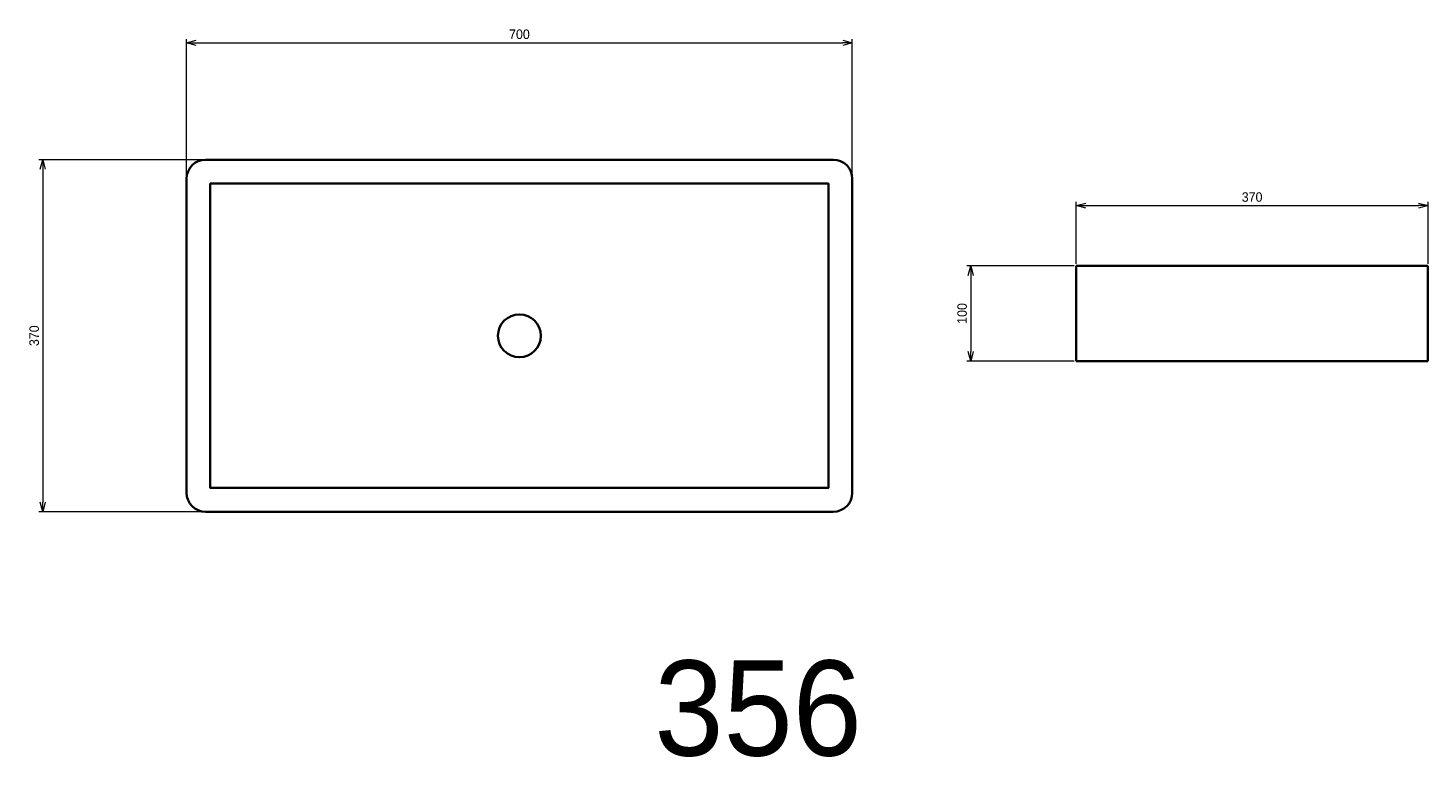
# Model space of a CAD drawing. Header units: millimetres. Extents: x 208 to 1680, y 181 to 948.
import ezdxf

# ---------------------------------------------------------------- set-up
doc = ezdxf.new("R2010")
doc.units = ezdxf.units.MM
doc.header["$LTSCALE"] = 0.3
doc.layers.add('HOJO', color=8, linetype='Continuous', lineweight=13, plot=False)
doc.layers.add('HOJO @ 4', color=8, linetype='Continuous', lineweight=13, plot=False)
for name, color, linetype, lineweight in [('実線', 3, 'Continuous', 35), ('寸法', 2, 'Continuous', 18), ('寸法 @ 4', 2, 'Continuous', 18), ('細線', 7, 'Continuous', 18)]:
    doc.layers.add(name, color=color, linetype=linetype, lineweight=lineweight)
doc.styles.add('MS Pゴシック', font='txt')
doc.styles.get("Standard").update_dxf_attribs({"font": 'txt.shx', "bigfont": 'bigfont.shx'})
doc.dimstyles.new('MyDim S＝1：4', dxfattribs={"dimtxt": 2.5, "dimasz": 2.5, "dimexe": 1, "dimexo": 0.5, "dimgap": 1, "dimtad": 3, "dimdsep": 46, "dimtxsty": 'MS Pゴシック', "dimblk": 'OPEN30', "dimcen": 0, "dimclrd": 256, "dimclre": 256, "dimclrt": 256, "dimazin": 2, "dimtfac": 1, "dimtmove": 0, "dimatfit": 3, "dimldrblk": 'OPEN30', "dimfxl": 1, "dimlwd": 18, "dimlwe": 18, "dimarcsym": 0})

# ---------------------------------------------------------------- blocks, each defined once
blk = doc.blocks.new('_Open30')
at = {"color": 0, "lineweight": -2}
for p, q in [((-1, 0.27), (0, 0)), ((0, 0), (-1, -0.27)), ((0, 0), (-1, 0))]:
    blk.add_line(p, q, dxfattribs=at)
blk = doc.blocks.new('*D15')
at = {"layer": 'Defpoints', "color": 0, "transparency": 16777216}
for p in [(1679.9, 761.1), (1309.9, 697.8), (1679.9, 697.8)]:
    blk.add_point(p, dxfattribs=at)
at = {"layer": '寸法', "lineweight": 18, "transparency": 16777216}
for p, q in [((1309.9, 699.8), (1309.9, 765.1)), ((1319.9, 761.1), (1669.9, 761.1)), ((1679.9, 699.8), (1679.9, 765.1))]:
    blk.add_line(p, q, dxfattribs=at)
at = {"layer": '寸法', "lineweight": 18, "transparency": 16777216, "xscale": 10, "yscale": 10, "zscale": 10, "rotation": 180}
blk.add_blockref('_Open30', (1309.9, 761.1), dxfattribs=at)
at = {"layer": '寸法', "lineweight": 18, "transparency": 16777216, "xscale": 10, "yscale": 10, "zscale": 10}
blk.add_blockref('_Open30', (1679.9, 761.1), dxfattribs=at)
at = {"layer": '寸法', "transparency": 16777216, "insert": (1494.9, 770.1), "char_height": 10, "attachment_point": 5, "style": 'MS Pゴシック'}
blk.add_mtext('370', dxfattribs=at)
blk = doc.blocks.new('*D14')
at = {"layer": 'Defpoints', "color": 0, "transparency": 16777216}
for p in [(1309.9, 697.8), (1199, 597.8), (1309.9, 597.8)]:
    blk.add_point(p, dxfattribs=at)
at = {"layer": '寸法', "lineweight": 18, "transparency": 16777216}
for p, q in [((1307.9, 697.8), (1195, 697.8)), ((1199, 687.8), (1199, 607.8)), ((1307.9, 597.8), (1195, 597.8))]:
    blk.add_line(p, q, dxfattribs=at)
at = {"layer": '寸法', "lineweight": 18, "transparency": 16777216, "xscale": 10, "yscale": 10, "zscale": 10}
for p, rotation in [((1199, 697.8), 90), ((1199, 597.8), 270)]:
    blk.add_blockref('_Open30', p, dxfattribs=dict(at, rotation=rotation))
at = {"layer": '寸法', "transparency": 16777216, "insert": (1190, 647.8), "char_height": 10, "attachment_point": 5, "rotation": 90, "style": 'MS Pゴシック'}
blk.add_mtext('100', dxfattribs=at)
blk = doc.blocks.new('*D13')
at = {"layer": 'Defpoints', "color": 0, "transparency": 16777216}
for p in [(1074.5, 932.2), (374.5, 789.4), (1074.5, 789.4)]:
    blk.add_point(p, dxfattribs=at)
at = {"layer": '寸法', "lineweight": 18, "transparency": 16777216}
for p, q in [((374.5, 791.4), (374.5, 936.2)), ((384.5, 932.2), (1064.5, 932.2)), ((1074.5, 791.4), (1074.5, 936.2))]:
    blk.add_line(p, q, dxfattribs=at)
at = {"layer": '寸法', "lineweight": 18, "transparency": 16777216, "xscale": 10, "yscale": 10, "zscale": 10, "rotation": 180}
blk.add_blockref('_Open30', (374.5, 932.2), dxfattribs=at)
at = {"layer": '寸法', "lineweight": 18, "transparency": 16777216, "xscale": 10, "yscale": 10, "zscale": 10}
blk.add_blockref('_Open30', (1074.5, 932.2), dxfattribs=at)
at = {"layer": '寸法', "transparency": 16777216, "insert": (724.5, 941.2), "char_height": 10, "attachment_point": 5, "style": 'MS Pゴシック'}
blk.add_mtext('700', dxfattribs=at)
blk = doc.blocks.new('*D16')
at = {"layer": 'Defpoints', "color": 0, "transparency": 16777216}
for p in [(394.5, 809.4), (223.3, 439.4), (394.5, 439.4)]:
    blk.add_point(p, dxfattribs=at)
at = {"layer": 'HOJO', "lineweight": 18, "transparency": 16777216}
for p, q in [((392.5, 809.4), (219.3, 809.4)), ((223.3, 799.4), (223.3, 449.4)), ((392.5, 439.4), (219.3, 439.4))]:
    blk.add_line(p, q, dxfattribs=at)
at = {"layer": 'HOJO', "lineweight": 18, "transparency": 16777216, "xscale": 10, "yscale": 10, "zscale": 10}
for p, rotation in [((223.3, 809.4), 90), ((223.3, 439.4), 270)]:
    blk.add_blockref('_Open30', p, dxfattribs=dict(at, rotation=rotation))
at = {"layer": 'HOJO', "transparency": 16777216, "insert": (214.3, 624.4), "char_height": 10, "attachment_point": 5, "rotation": 90, "style": 'MS Pゴシック'}
blk.add_mtext('370', dxfattribs=at)

msp = doc.modelspace()

# ---------------------------------------------------------------- linework, layer by layer
at = {"layer": '実線'}
for p, q in [((1309.851, 697.808), (1679.851, 697.808)), ((1309.851, 697.808), (1309.851, 597.808)), ((1679.851, 597.808), (1679.851, 697.808)), ((1309.851, 597.808), (1679.851, 597.808))]:
    msp.add_line(p, q, dxfattribs=at)
msp.add_lwpolyline([(394.464, 809.369), (1054.464, 809.369, -0.41421356), (1074.464, 789.369), (1074.464, 459.369, -0.41421356), (1054.464, 439.369), (394.464, 439.369, -0.41421356), (374.464, 459.369), (374.464, 789.369, -0.41421356)], format="xyb", close=True, dxfattribs=at)
msp.add_lwpolyline([(399.464, 784.369), (1049.464, 784.369), (1049.464, 464.369), (399.464, 464.369)], close=True, dxfattribs=at)
msp.add_circle((724.464, 624.369), 22.5, dxfattribs=at)

# ---------------------------------------------------------------- texts
at = {"layer": '細線', "insert": (975.522, 232.39), "char_height": 100, "width": 1129.44951, "attachment_point": 5}
msp.add_mtext('{\\fMS PMincho|b0|i0|c128|p18;356}', dxfattribs=at)

# ---------------------------------------------------------------- dimensions: what is measured, and where the dimension line sits
at = {"layer": 'HOJO @ 4'}
dim = msp.add_linear_dim(base=(223.35, 439.369), p1=(394.464, 809.369), p2=(394.464, 439.369), angle=90, dimstyle='MyDim S＝1：4', override={"dimscale": 4, "dimtix": 0, "dimtofl": 1, "dimtmove": 0, "dimatfit": 3}, dxfattribs=at)
dim.commit()
dim.dimension.update_dxf_attribs({"geometry": '*D16', "text_midpoint": (214.35, 624.369)})
at = {"layer": '寸法 @ 4'}
dim = msp.add_linear_dim(base=(1074.464, 932.239), p1=(374.464, 789.369), p2=(1074.464, 789.369), dimstyle='MyDim S＝1：4', override={"dimscale": 4, "dimtix": 0, "dimtofl": 1, "dimtmove": 0, "dimatfit": 3}, dxfattribs=at)
dim.commit()
dim.dimension.update_dxf_attribs({"geometry": '*D13', "text_midpoint": (724.464, 932.239), "dimtype": 128})
dim = msp.add_linear_dim(base=(1679.851, 761.108), p1=(1309.851, 697.808), p2=(1679.851, 697.808), dimstyle='MyDim S＝1：4', override={"dimscale": 4, "dimtix": 0, "dimtofl": 1, "dimtmove": 0, "dimatfit": 3}, dxfattribs=at)
dim.commit()
dim.dimension.update_dxf_attribs({"geometry": '*D15', "text_midpoint": (1494.851, 770.108)})
dim = msp.add_linear_dim(base=(1199.041, 597.808), p1=(1309.851, 697.808), p2=(1309.851, 597.808), angle=90, dimstyle='MyDim S＝1：4', override={"dimscale": 4, "dimtix": 0, "dimtofl": 1, "dimtmove": 0, "dimatfit": 3}, dxfattribs=at)
dim.commit()
dim.dimension.update_dxf_attribs({"geometry": '*D14', "text_midpoint": (1190.041, 647.808)})

doc.saveas('drawing.dxf')
